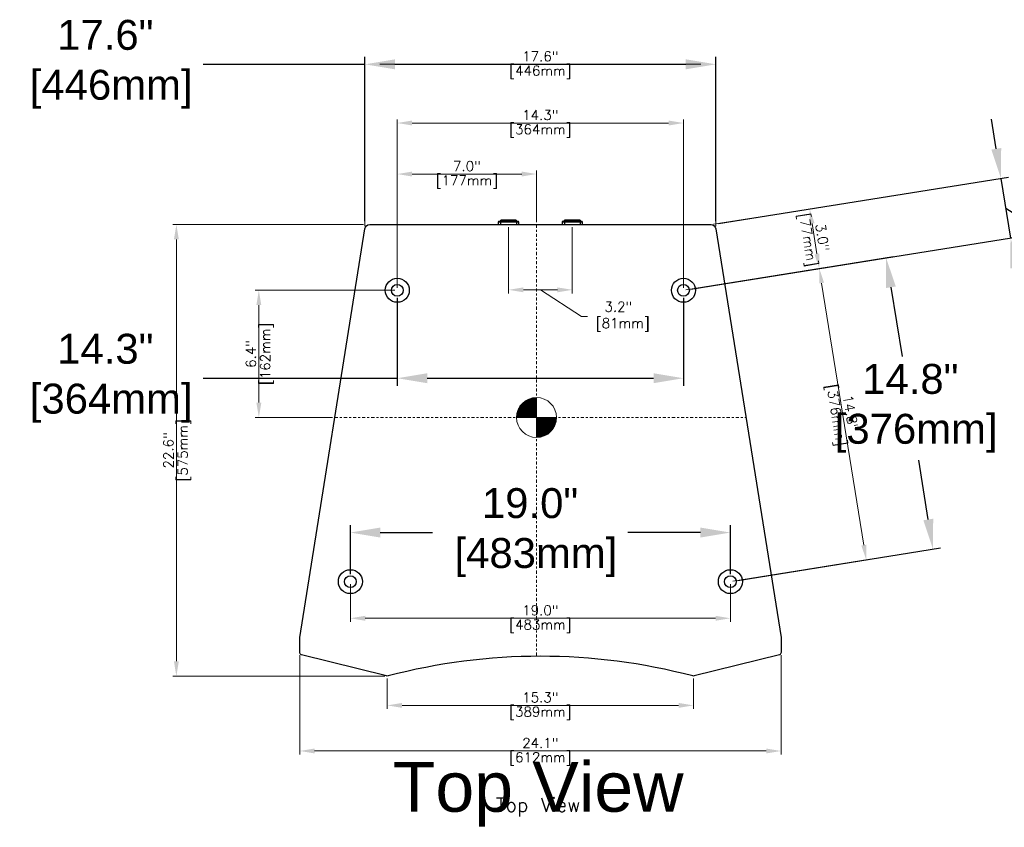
# Model space of a CAD drawing. Extents: x -11 to 155, y 9 to 134.
# Tile 2 of 4: x 24 to 73, y 94 to 134. Entities that reach past the tile are written whole.
import ezdxf
from ezdxf.enums import TextEntityAlignment as Align

# ---------------------------------------------------------------- set-up
doc = ezdxf.new("R2010")
doc.units = 0
doc.header["$LTSCALE"] = 0.125
doc.header["$MEASUREMENT"] = 0
doc.linetypes.add('CENTER', pattern=[2, 1.25, -0.25, 0.25, -0.25])
doc.layers.get('0').update_dxf_attribs({"linetype": 'CONTINUOUS', "lineweight": 5})
doc.layers.get('DEFPOINTS').update_dxf_attribs({"linetype": 'CONTINUOUS'})
for name, color, linetype, lineweight in [('es-device', 1, 'CONTINUOUS', 25), ('ES-DEVICE-WEB', 7, 'CONTINUOUS', 25), ('es-dimension', 7, 'CONTINUOUS', 5), ('ES-DIMENSION-WEB', 7, 'CONTINUOUS', 15), ('es-text', 5, 'CONTINUOUS', 5)]:
    doc.layers.add(name, color=color, linetype=linetype, lineweight=lineweight)
doc.layers.add('ES-TEXT-WEB', color=7, linetype='CONTINUOUS')
doc.styles.get("Standard").update_dxf_attribs({"font": 'txt.shx'})
doc.styles.add('TrueType', font='ARIALUNI.TTF')
doc.dimstyles.get("Standard").update_dxf_attribs({"dimscale": 0, "dimtxt": 0.4925, "dimasz": 0.7425, "dimexe": 0.18, "dimexo": 0.125, "dimgap": 0.1525, "dimtad": 0, "dimdec": 1, "dimzin": 0, "dimdsep": 46, "dimtxsty": 'Standard', "dimcen": 0, "dimclrd": 256, "dimclre": 256, "dimadec": 0, "dimazin": 0, "dimtfac": 1, "dimtdec": 1, "dimtofl": 0, "dimtmove": 1, "dimatfit": 3, "dimfxl": 0, "dimtolj": 1, "dimtzin": 0, "dimlwd": -1, "dimlwe": -1, "dimarcsym": 0})
doc.dimstyles.new('TrueType', dxfattribs={"dimscale": 1.5, "dimtxt": 1, "dimasz": 1, "dimexe": 0.25, "dimexo": 0.25, "dimgap": 0.25, "dimtad": 0, "dimtih": 1, "dimtoh": 1, "dimdec": 1, "dimzin": 0, "dimdsep": 46, "dimtxsty": 'TrueType', "dimcen": 0, "dimadec": 0, "dimazin": 0, "dimtfac": 1, "dimtdec": 1, "dimtofl": 0, "dimtmove": 1, "dimatfit": 3, "dimfxl": 0, "dimtolj": 1, "dimtzin": 0, "dimarcsym": 0})

# ---------------------------------------------------------------- blocks, each defined once
blk = doc.blocks.new('*D5')
at = {"layer": 'DEFPOINTS', "color": 0}
for p in [(59.11, 108.603), (40.079, 106.143), (59.11, 106.143)]:
    blk.add_point(p, dxfattribs=at)
at = {"layer": 'ES-DIMENSION-WEB', "color": 0, "lineweight": -2}
for p, q in [((40.079, 106.518), (40.079, 108.978)), ((59.11, 106.518), (59.11, 108.978)), ((41.579, 108.603), (44.189, 108.603)), ((57.61, 108.603), (53.971, 108.603))]:
    blk.add_line(p, q, dxfattribs=at)
at = {"layer": 'ES-DIMENSION-WEB', "color": 0}
for points in [[(41.579, 108.853), (41.579, 108.353), (40.079, 108.603)], [(57.61, 108.853), (57.61, 108.353), (59.11, 108.603)]]:
    blk.add_solid(points, dxfattribs=at)
at = {"layer": 'ES-DIMENSION-WEB', "color": 0, "insert": (49.08, 108.603), "char_height": 1.5, "attachment_point": 5, "style": 'TrueType'}
blk.add_mtext('\\A1;19.0"\\P [483mm]', dxfattribs=at)
blk = doc.blocks.new('*D6')
at = {"layer": 'DEFPOINTS', "color": 0}
for p in [(42.429, 120.743), (56.76, 120.743), (56.76, 116.338)]:
    blk.add_point(p, dxfattribs=at)
at = {"layer": 'ES-DIMENSION-WEB', "color": 0, "lineweight": -2}
for p, q in [((42.429, 120.368), (42.429, 115.963)), ((56.76, 120.368), (56.76, 115.963)), ((32.7, 116.338), (42.429, 116.338)), ((43.929, 116.338), (55.26, 116.338))]:
    blk.add_line(p, q, dxfattribs=at)
at = {"layer": 'ES-DIMENSION-WEB', "color": 0}
for points in [[(43.929, 116.588), (43.929, 116.088), (42.429, 116.338)], [(55.26, 116.588), (55.26, 116.088), (56.76, 116.338)]]:
    blk.add_solid(points, dxfattribs=at)
at = {"layer": 'ES-DIMENSION-WEB', "color": 0, "insert": (27.809, 116.338), "char_height": 1.5, "attachment_point": 5, "style": 'TrueType'}
blk.add_mtext('\\A1;14.3"\\P [364mm]', dxfattribs=at)
blk = doc.blocks.new('*D7')
at = {"layer": 'DEFPOINTS', "color": 0}
for p in [(58.378, 132.068), (40.811, 123.828), (58.378, 123.828)]:
    blk.add_point(p, dxfattribs=at)
at = {"layer": 'ES-DIMENSION-WEB', "color": 0, "lineweight": -2}
for p, q in [((40.811, 124.203), (40.811, 132.443)), ((58.378, 124.203), (58.378, 132.443)), ((32.7, 132.068), (40.811, 132.068)), ((42.311, 132.068), (56.878, 132.068))]:
    blk.add_line(p, q, dxfattribs=at)
at = {"layer": 'ES-DIMENSION-WEB', "color": 0}
for points in [[(42.311, 132.318), (42.311, 131.818), (40.811, 132.068)], [(56.878, 132.318), (56.878, 131.818), (58.378, 132.068)]]:
    blk.add_solid(points, dxfattribs=at)
at = {"layer": 'ES-DIMENSION-WEB', "color": 0, "insert": (27.809, 132.068), "char_height": 1.5, "attachment_point": 5, "style": 'TrueType'}
blk.add_mtext('\\A1;17.6"\\P [446mm]', dxfattribs=at)
blk = doc.blocks.new('COG')
h = blk.add_hatch()
h.set_pattern_fill('ANSI31', color=256, scale=0.1, style=0)
h.set_pattern_definition([(45, (41.252907, -178.948929), (-0.0088388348, 0.0088388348), [])])
h.paths.add_polyline_path([(0.707, 0.707, 0.198912), (0, 1), (0, 0)])
h.paths.add_polyline_path([(0, 1, 0.198912), (-0.707, 0.707), (0, 0)])
h.paths.add_polyline_path([(0, 0), (-0.707, -0.707, 0.198912), (0, -1)])
h.paths.add_polyline_path([(0, 0), (0, -1, 0.198912), (0.707, -0.707)])
for p, q in [((-0.707, -0.707), (0.707, 0.707)), ((0.707, -0.707), (-0.707, 0.707))]:
    blk.add_line(p, q)
blk.add_circle((0, 0), 1)
blk = doc.blocks.new('*D16')
at = {"layer": 'DEFPOINTS', "color": 0}
for p in [(66.908, 122.376), (56.76, 120.743), (59.11, 106.143)]:
    blk.add_point(p, dxfattribs=at)
at = {"layer": 'ES-DIMENSION-WEB', "color": 0, "lineweight": -2}
for p, q in [((57.13, 120.802), (67.278, 122.436)), ((67.146, 120.896), (67.706, 117.419)), ((69.02, 109.258), (68.54, 112.237)), ((59.481, 106.203), (69.628, 107.837))]:
    blk.add_line(p, q, dxfattribs=at)
at = {"layer": 'ES-DIMENSION-WEB', "color": 0}
for points in [[(67.393, 120.935), (66.899, 120.856), (66.908, 122.376)], [(69.267, 109.298), (68.773, 109.218), (69.258, 107.777)]]:
    blk.add_solid(points, dxfattribs=at)
at = {"layer": 'ES-DIMENSION-WEB', "color": 0, "insert": (68.123, 114.828), "char_height": 1.5, "attachment_point": 5, "style": 'TrueType'}
blk.add_mtext('\\A1;14.8"\\P [376mm]', dxfattribs=at)
blk = doc.blocks.new('*D17')
at = {"layer": 'DEFPOINTS', "color": 0}
for p in [(58.144, 124.034), (73.14, 123.359), (58.622, 121.04)]:
    blk.add_point(p, dxfattribs=at)
at = {"layer": 'ES-DIMENSION-WEB', "color": 0, "lineweight": -2}
for p, q in [((72.425, 127.834), (72.189, 129.315)), ((58.514, 124.093), (73.032, 126.412)), ((72.662, 126.353), (73.14, 123.359)), ((72.901, 124.856), (82.43, 118.797)), ((58.992, 121.099), (73.51, 123.419)), ((73.377, 121.878), (73.613, 120.397)), ((82.43, 118.797), (83.18, 118.797))]:
    blk.add_line(p, q, dxfattribs=at)
at = {"layer": 'ES-DIMENSION-WEB', "color": 0}
for points in [[(72.672, 127.874), (72.178, 127.795), (72.662, 126.353)], [(73.624, 121.918), (73.13, 121.839), (73.14, 123.359)]]:
    blk.add_solid(points, dxfattribs=at)
at = {"layer": 'ES-DIMENSION-WEB', "color": 0, "insert": (87.488, 118.797), "char_height": 1.5, "attachment_point": 5, "style": 'TrueType'}
blk.add_mtext('\\A1;3.0"\\P [77mm]', dxfattribs=at)
blk = doc.blocks.new('NL-4-side')
for p, q in [((-0.512, 0.135), (0.512, 0.135)), ((-0.396, 0.149), (-0.396, 0)), ((0.39, 0.225), (-0.39, 0.225)), ((0.396, 0.149), (0.396, 0))]:
    blk.add_line(p, q)
at = {"flags": 128}
blk.add_lwpolyline([(-0.512, 0), (0.512, 0), (0.512, 0.135, 0.414214), (0.499, 0.149), (-0.499, 0.149, 0.414214), (-0.512, 0.135)], format="xyb", close=True, dxfattribs=at)
blk.add_lwpolyline([(-0.39, 0.149), (-0.39, 0.225, -0.414214), (-0.383, 0.231), (0.383, 0.231, -0.414214), (0.39, 0.225), (0.39, 0.149)], format="xyb", dxfattribs=at)
blk = doc.blocks.new('*D31')
at = {"layer": 'DEFPOINTS', "color": 0}
for p in [(40.079, 106.143), (59.11, 106.143), (59.11, 104.308)]:
    blk.add_point(p, dxfattribs=at)
at = {"layer": 'es-dimension'}
for p, q in [((40.079, 106.018), (40.079, 104.128)), ((59.11, 106.018), (59.11, 104.128)), ((40.821, 104.308), (58.368, 104.308))]:
    blk.add_line(p, q, dxfattribs=at)
for points in [[(40.821, 104.431), (40.821, 104.184), (40.079, 104.308)], [(58.368, 104.431), (58.368, 104.184), (59.11, 104.308)]]:
    blk.add_solid(points, dxfattribs=at)
at = {"layer": 'es-dimension', "color": 0, "char_height": 0.4925, "attachment_point": 5}
for s, insert in [('\\A1;19.0"', (49.595, 104.706)), ('\\A1;[483mm]', (49.595, 103.909))]:
    blk.add_mtext(s, dxfattribs=dict(at, insert=insert))
blk = doc.blocks.new('*D32')
at = {"layer": 'DEFPOINTS', "color": 0}
for p in [(56.76, 129.126), (42.429, 120.743), (56.76, 120.743)]:
    blk.add_point(p, dxfattribs=at)
at = {"layer": 'es-dimension'}
for p, q in [((42.429, 120.868), (42.429, 129.306)), ((56.76, 120.868), (56.76, 129.306)), ((43.172, 129.126), (56.017, 129.126))]:
    blk.add_line(p, q, dxfattribs=at)
for points in [[(43.172, 129.25), (43.172, 129.003), (42.429, 129.126)], [(56.017, 129.25), (56.017, 129.003), (56.76, 129.126)]]:
    blk.add_solid(points, dxfattribs=at)
at = {"layer": 'es-dimension', "color": 0, "char_height": 0.4925, "attachment_point": 5}
for s, insert in [('\\A1;14.3"', (49.595, 129.525)), ('\\A1;[364mm]', (49.595, 128.728))]:
    blk.add_mtext(s, dxfattribs=dict(at, insert=insert))
blk = doc.blocks.new('*D33')
at = {"layer": 'DEFPOINTS', "color": 0}
for p in [(58.378, 132.068), (40.811, 123.828), (58.378, 123.828)]:
    blk.add_point(p, dxfattribs=at)
at = {"layer": 'es-dimension'}
for p, q in [((40.811, 123.953), (40.811, 132.248)), ((58.378, 123.953), (58.378, 132.248)), ((41.554, 132.068), (57.635, 132.068))]:
    blk.add_line(p, q, dxfattribs=at)
for points in [[(41.554, 132.192), (41.554, 131.944), (40.811, 132.068)], [(57.635, 132.192), (57.635, 131.944), (58.378, 132.068)]]:
    blk.add_solid(points, dxfattribs=at)
at = {"layer": 'es-dimension', "color": 0, "char_height": 0.4925, "attachment_point": 5}
for s, insert in [('\\A1;17.6"', (49.595, 132.467)), ('\\A1;[446mm]', (49.595, 131.669))]:
    blk.add_mtext(s, dxfattribs=dict(at, insert=insert))
blk = doc.blocks.new('*D34')
at = {"layer": 'DEFPOINTS', "color": 0}
for p in [(37.543, 102.591), (61.646, 102.591), (61.646, 97.658)]:
    blk.add_point(p, dxfattribs=at)
at = {"layer": 'es-dimension'}
for p, q in [((37.543, 102.466), (37.543, 97.478)), ((61.646, 102.466), (61.646, 97.478)), ((38.286, 97.658), (60.903, 97.658))]:
    blk.add_line(p, q, dxfattribs=at)
for points in [[(38.286, 97.782), (38.286, 97.535), (37.543, 97.658)], [(60.903, 97.782), (60.903, 97.535), (61.646, 97.658)]]:
    blk.add_solid(points, dxfattribs=at)
at = {"layer": 'es-dimension', "color": 0, "char_height": 0.4925, "attachment_point": 5}
for s, insert in [('\\A1;24.1"', (49.595, 98.057)), ('\\A1;[612mm]', (49.595, 97.26))]:
    blk.add_mtext(s, dxfattribs=dict(at, insert=insert))
blk = doc.blocks.new('*D35')
at = {"layer": 'DEFPOINTS', "color": 0}
for p in [(40.858, 124.034), (31.365, 101.412), (41.929, 101.412)]:
    blk.add_point(p, dxfattribs=at)
at = {"layer": 'es-dimension'}
for p, q in [((40.733, 124.034), (31.185, 124.034)), ((31.365, 123.291), (31.365, 102.154)), ((41.804, 101.412), (31.185, 101.412))]:
    blk.add_line(p, q, dxfattribs=at)
for points in [[(31.242, 123.291), (31.489, 123.291), (31.365, 124.034)], [(31.242, 102.154), (31.489, 102.154), (31.365, 101.412)]]:
    blk.add_solid(points, dxfattribs=at)
at = {"layer": 'es-dimension', "color": 0, "char_height": 0.4925, "attachment_point": 5, "rotation": 90}
for s, insert in [('\\A1;[575mm]', (31.764, 112.723)), ('\\A1;22.6"', (30.967, 112.723))]:
    blk.add_mtext(s, dxfattribs=dict(at, insert=insert))
blk = doc.blocks.new('*D40')
at = {"layer": 'DEFPOINTS', "color": 0}
for p in [(42.429, 120.743), (35.496, 114.37), (39.302, 114.37)]:
    blk.add_point(p, dxfattribs=at)
at = {"layer": 'es-dimension'}
for p, q in [((42.304, 120.743), (35.316, 120.743)), ((35.496, 120), (35.496, 115.113)), ((39.177, 114.37), (35.316, 114.37))]:
    blk.add_line(p, q, dxfattribs=at)
for points in [[(35.372, 120), (35.62, 120), (35.496, 120.743)], [(35.372, 115.113), (35.62, 115.113), (35.496, 114.37)]]:
    blk.add_solid(points, dxfattribs=at)
at = {"layer": 'es-dimension', "color": 0, "char_height": 0.4925, "attachment_point": 5, "rotation": 90}
for s, insert in [('\\A1;[162mm]', (35.895, 117.556)), ('\\A1;6.4"', (35.097, 117.556))]:
    blk.add_mtext(s, dxfattribs=dict(at, insert=insert))
blk = doc.blocks.new('*D41')
at = {"layer": 'DEFPOINTS', "color": 0}
for p in [(49.402, 126.569), (42.429, 124.034), (49.402, 124.034)]:
    blk.add_point(p, dxfattribs=at)
at = {"layer": 'es-dimension'}
for p, q in [((42.429, 124.159), (42.429, 126.749)), ((49.402, 124.159), (49.402, 126.749)), ((43.172, 126.569), (48.66, 126.569))]:
    blk.add_line(p, q, dxfattribs=at)
for points in [[(43.172, 126.693), (43.172, 126.446), (42.429, 126.569)], [(48.66, 126.693), (48.66, 126.446), (49.402, 126.569)]]:
    blk.add_solid(points, dxfattribs=at)
at = {"layer": 'es-dimension', "color": 0, "char_height": 0.4925, "attachment_point": 5}
for s, insert in [('\\A1;7.0"', (45.916, 126.968)), ('\\A1;[177mm]', (45.916, 126.171))]:
    blk.add_mtext(s, dxfattribs=dict(at, insert=insert))
blk = doc.blocks.new('*D43')
at = {"layer": 'DEFPOINTS', "color": 0}
for p in [(41.929, 101.412), (57.26, 101.412), (57.26, 99.943)]:
    blk.add_point(p, dxfattribs=at)
at = {"layer": 'es-dimension'}
for p, q in [((41.929, 101.287), (41.929, 99.763)), ((57.26, 101.287), (57.26, 99.763)), ((42.672, 99.943), (56.517, 99.943))]:
    blk.add_line(p, q, dxfattribs=at)
for points in [[(42.672, 100.067), (42.672, 99.82), (41.929, 99.943)], [(56.517, 100.067), (56.517, 99.82), (57.26, 99.943)]]:
    blk.add_solid(points, dxfattribs=at)
at = {"layer": 'es-dimension', "color": 0, "char_height": 0.4925, "attachment_point": 5}
for s, insert in [('\\A1;15.3"', (49.595, 100.342)), ('\\A1;[389mm]', (49.595, 99.545))]:
    blk.add_mtext(s, dxfattribs=dict(at, insert=insert))
blk = doc.blocks.new('*D44')
at = {"layer": 'DEFPOINTS', "color": 0}
for p in [(63.561, 121.838), (56.76, 120.743), (59.11, 106.143)]:
    blk.add_point(p, dxfattribs=at)
at = {"layer": 'es-dimension'}
for p, q in [((56.883, 120.763), (63.739, 121.866)), ((65.793, 107.971), (63.679, 121.105)), ((59.234, 106.163), (66.089, 107.267))]:
    blk.add_line(p, q, dxfattribs=at)
for points in [[(63.801, 121.124), (63.557, 121.085), (63.561, 121.838)], [(65.915, 107.991), (65.671, 107.952), (65.911, 107.238)]]:
    blk.add_solid(points, dxfattribs=at)
at = {"layer": 'es-dimension', "color": 0, "char_height": 0.4925, "attachment_point": 5, "rotation": 279.1457}
for s, insert in [('\\A1;[376mm]', (64.342, 114.475)), ('\\A1;14.8"', (65.13, 114.601))]:
    blk.add_mtext(s, dxfattribs=dict(at, insert=insert))
blk = doc.blocks.new('*D45')
at = {"layer": 'DEFPOINTS', "color": 0}
for p in [(58.144, 124.034), (63.562, 121.829), (58.622, 121.04)]:
    blk.add_point(p, dxfattribs=at)
at = {"layer": 'es-dimension'}
for p, q in [((58.267, 124.053), (63.262, 124.851)), ((63.201, 124.09), (63.445, 122.563)), ((58.745, 121.06), (63.74, 121.858))]:
    blk.add_line(p, q, dxfattribs=at)
for points in [[(63.323, 124.109), (63.079, 124.07), (63.084, 124.823)], [(63.567, 122.582), (63.323, 122.543), (63.562, 121.829)]]:
    blk.add_solid(points, dxfattribs=at)
at = {"layer": 'es-dimension', "color": 0, "char_height": 0.4925, "attachment_point": 5, "rotation": 279.0763}
for s, insert in [('\\A1;[77mm]', (62.929, 123.263)), ('\\A1;3.0"', (63.717, 123.389))]:
    blk.add_mtext(s, dxfattribs=dict(at, insert=insert))
blk = doc.blocks.new('*D47')
at = {"layer": 'DEFPOINTS', "color": 0}
for p in [(47.999, 124.034), (51.191, 124.034), (51.191, 120.767)]:
    blk.add_point(p, dxfattribs=at)
at = {"layer": 'es-dimension'}
for p, q in [((47.999, 123.909), (47.999, 120.587)), ((51.191, 123.909), (51.191, 120.587)), ((48.742, 120.767), (50.448, 120.767)), ((49.595, 120.767), (51.648, 119.426)), ((51.648, 119.426), (51.953, 119.426))]:
    blk.add_line(p, q, dxfattribs=at)
for points in [[(48.742, 120.89), (48.742, 120.643), (47.999, 120.767)], [(50.448, 120.89), (50.448, 120.643), (51.191, 120.767)]]:
    blk.add_solid(points, dxfattribs=at)
at = {"layer": 'es-dimension', "color": 0, "insert": (53.501, 119.426), "char_height": 0.4925, "attachment_point": 5}
blk.add_mtext('\\A1;3.2"\\P [81mm]', dxfattribs=at)

msp = doc.modelspace()

# ---------------------------------------------------------------- linework, layer by layer
at = {"linetype": 'CENTER'}
for p, q in [((49.402, 124.034), (49.402, 102.406)), ((39.302, 114.37), (59.887, 114.37))]:
    msp.add_line(p, q, dxfattribs=at)
at = {"layer": 'es-device'}
msp.add_lwpolyline([(41.046, 124.034), (58.144, 124.034, -0.376322), (58.378, 123.828), (61.646, 103.349), (61.646, 102.591, -0.32213), (61.565, 102.479), (57.299, 101.418, -0.164351), (57.223, 101.418, 0.129248), (41.967, 101.418, -0.162918), (41.891, 101.418), (37.626, 102.478, -0.326191), (37.543, 102.591), (37.543, 103.349), (40.811, 123.828, -0.376322), (41.046, 124.034)], format="xyb", dxfattribs=at)
for centre, radius in [((42.429, 120.743), 0.601), ((56.76, 120.743), 0.601), ((42.429, 120.743), 0.296), ((56.76, 120.743), 0.296), ((40.079, 106.143), 0.601), ((59.11, 106.143), 0.601), ((40.079, 106.143), 0.296), ((59.11, 106.143), 0.296)]:
    msp.add_circle(centre, radius, dxfattribs=at)
at = {"layer": 'ES-DEVICE-WEB'}
msp.add_lwpolyline([(41.046, 124.034), (58.144, 124.034, -0.376322), (58.378, 123.828), (61.646, 103.349), (61.646, 102.591, -0.32213), (61.565, 102.479), (57.299, 101.418, -0.164351), (57.223, 101.418, 0.129248), (41.967, 101.418, -0.162918), (41.891, 101.418), (37.626, 102.478, -0.326191), (37.543, 102.591), (37.543, 103.349), (40.811, 123.828, -0.376322), (41.046, 124.034)], format="xyb", dxfattribs=at)
for centre, radius in [((42.429, 120.743), 0.601), ((56.76, 120.743), 0.601), ((42.429, 120.743), 0.296), ((56.76, 120.743), 0.296), ((40.079, 106.143), 0.601), ((59.11, 106.143), 0.601), ((40.079, 106.143), 0.296), ((59.11, 106.143), 0.296)]:
    msp.add_circle(centre, radius, dxfattribs=at)

# ---------------------------------------------------------------- block references
at = {"rotation": 44.99999999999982}
msp.add_blockref('COG', (49.402, 114.37), dxfattribs=at)
at = {"layer": 'es-device'}
for p in [(47.999, 124.034), (51.191, 124.034)]:
    msp.add_blockref('NL-4-side', p, dxfattribs=at)
at = {"layer": 'ES-DEVICE-WEB'}
for p in [(47.999, 124.034), (51.191, 124.034)]:
    msp.add_blockref('NL-4-side', p, dxfattribs=at)

# ---------------------------------------------------------------- texts
at = {"layer": 'es-text'}
msp.add_text('Top View', height=0.6985, dxfattribs=at).set_placement((49.483, 94.614), align=Align.CENTER)
at = {"layer": 'ES-TEXT-WEB', "style": 'TrueType'}
msp.add_text('Top View', height=2.5, dxfattribs=at).set_placement((49.483, 94.614), align=Align.CENTER)

# ---------------------------------------------------------------- dimensions: what is measured, and where the dimension line sits
at = {"layer": 'es-dimension'}
for base, p1, p2, picture, middle in [((58.378, 132.068), (40.811, 123.828), (58.378, 123.828), '*D33', (49.595, 132.068)), ((56.76, 129.126), (42.429, 120.743), (56.76, 120.743), '*D32', (49.595, 129.126)), ((49.402, 126.569), (42.429, 124.034), (49.402, 124.034), '*D41', (45.916, 126.569)), ((59.11, 104.308), (40.079, 106.143), (59.11, 106.143), '*D31', (49.595, 104.308)), ((61.646, 97.658), (37.543, 102.591), (61.646, 102.591), '*D34', (49.595, 97.658)), ((57.26, 99.943), (41.929, 101.412), (57.26, 101.412), '*D43', (49.595, 99.943))]:
    dim = msp.add_linear_dim(base=base, p1=p1, p2=p2, dimstyle='Standard', override={"dimscale": 1, "dimpost": '"\\X'}, dxfattribs=at)
    dim.commit()
    dim.dimension.update_dxf_attribs({"geometry": picture, "text_midpoint": middle})
for p1, p2, distance, picture, middle in [((58.144, 124.034), (58.622, 121.04), 5.003, '*D45', (63.323, 123.326)), ((59.11, 106.143), (56.76, 120.743), -6.889, '*D44', (64.736, 114.538))]:
    dim = msp.add_aligned_dim(p1=p1, p2=p2, distance=distance, dimstyle='Standard', override={"dimscale": 1, "dimpost": '"\\X'}, dxfattribs=at)
    dim.commit()
    dim.dimension.update_dxf_attribs({"geometry": picture, "text_midpoint": middle})
for base, p1, p2, picture, middle in [((31.365, 101.412), (40.858, 124.034), (41.929, 101.412), '*D35', (31.365, 112.723)), ((35.496, 114.37), (42.429, 120.743), (39.302, 114.37), '*D40', (35.496, 117.556))]:
    dim = msp.add_linear_dim(base=base, p1=p1, p2=p2, angle=90, dimstyle='Standard', override={"dimscale": 1, "dimpost": '"\\X'}, dxfattribs=at)
    dim.commit()
    dim.dimension.update_dxf_attribs({"geometry": picture, "text_midpoint": middle})
dim = msp.add_linear_dim(base=(51.191, 120.767), p1=(47.999, 124.034), p2=(51.191, 124.034), dimstyle='Standard', override={"dimscale": 1, "dimpost": '"\\X'}, dxfattribs=at)
dim.commit()
dim.dimension.update_dxf_attribs({"geometry": '*D47', "text_midpoint": (52.106, 119.426), "dimtype": 160})
at = {"layer": 'ES-DIMENSION-WEB'}
for base, p1, p2, picture, middle in [((58.378, 132.068), (40.811, 123.828), (58.378, 123.828), '*D7', (27.809, 132.068)), ((56.76, 116.338), (42.429, 120.743), (56.76, 120.743), '*D6', (27.809, 116.338)), ((59.11, 108.603), (40.079, 106.143), (59.11, 106.143), '*D5', (49.08, 108.603))]:
    dim = msp.add_linear_dim(base=base, p1=p1, p2=p2, dimstyle='TrueType', override={"dimpost": '"\\X'}, dxfattribs=at)
    dim.commit()
    dim.dimension.update_dxf_attribs({"geometry": picture, "text_midpoint": middle, "dimtype": 160})
for base, p1, p2, angle, picture, middle in [((73.14, 123.359), (58.144, 124.034), (58.622, 121.04), 279.0763, '*D17', (83.555, 118.797)), ((66.908, 122.376), (59.11, 106.143), (56.76, 120.743), 99.1457, '*D16', (68.123, 114.828))]:
    dim = msp.add_linear_dim(base=base, p1=p1, p2=p2, angle=angle, dimstyle='TrueType', override={"dimpost": '"\\X'}, dxfattribs=at)
    dim.commit()
    dim.dimension.update_dxf_attribs({"geometry": picture, "text_midpoint": middle, "dimtype": 161})

doc.saveas('drawing.dxf')
